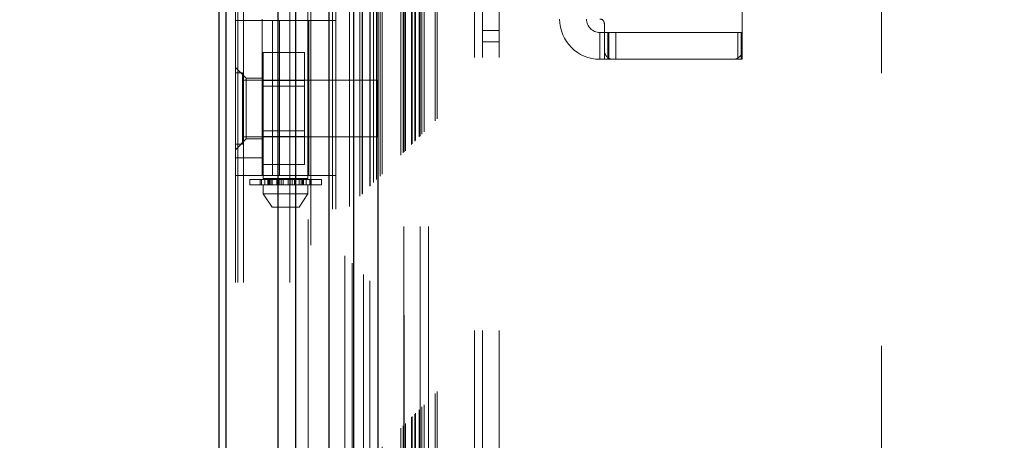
# Model space of a CAD drawing. Header units: inches. Extents: x 0.2 to 10.8, y 0.2 to 8.2.
# Tile 66 of 123: x 2.774 to 3.134, y 4.64 to 4.794. Entities that reach past the tile are written whole.
import ezdxf

# ---------------------------------------------------------------- set-up
doc = ezdxf.new("R2010")
doc.units = ezdxf.units.IN
doc.header["$MEASUREMENT"] = 0
doc.linetypes.add('HIDDEN', pattern=[0.075, 0.05, -0.025])
doc.layers.add('DIMENSIONS', color=140, linetype='Continuous')
doc.styles.add('SLDTEXTSTYLE0', font='TXT', dxfattribs={"width": 0.7})
doc.dimstyles.new('SLDDIMSTYLE0', dxfattribs={"dimtxt": 0.084961, "dimasz": 0.13, "dimexe": 0, "dimexo": 0.0625, "dimgap": 0.02124, "dimtad": 0, "dimtih": 1, "dimtoh": 1, "dimlfac": 12, "dimrnd": 1e-09, "dimzin": 12, "dimdsep": 46, "dimtxsty": 'SLDTEXTSTYLE0', "dimsah": 1, "dimcen": 0.09, "dimadec": 0, "dimazin": 3, "dimtfac": 1, "dimtofl": 0, "dimtmove": 0, "dimatfit": 3, "dimfxl": 0, "dimfrac": 2, "dimtolj": 1, "dimtzin": 12, "dimarcsym": 0})

# ---------------------------------------------------------------- blocks, each defined once
blk = doc.blocks.new('_D')
at = {"layer": 'DIMENSIONS'}
for p, q in [((3.08447, 5.1108), (2.39772, 5.1108)), ((2.52272, 5.1108), (2.52272, 4.32325)), ((2.36114, 4.1692), (2.33261, 4.1692)), ((2.33261, 4.1692), (2.33261, 4.03417)), ((2.68429, 4.1692), (2.71282, 4.1692)), ((2.71282, 4.1692), (2.71282, 4.03417)), ((2.33261, 4.03417), (2.36114, 4.03417)), ((2.71282, 4.03417), (2.68429, 4.03417)), ((2.52272, 3.12052), (2.52272, 4.01515)), ((3.08447, 3.12052), (2.39772, 3.12052))]:
    blk.add_line(p, q, dxfattribs=at)
for points in [[(2.52272, 5.1108), (2.50272, 4.9808), (2.54272, 4.9808)], [(2.52272, 3.12052), (2.54272, 3.25052), (2.50272, 3.25052)]]:
    blk.add_solid(points, dxfattribs=at)
at = {"layer": 'DIMENSIONS', "char_height": 0.083333, "attachment_point": 1, "style": 'SLDTEXTSTYLE0'}
for s, insert in [('23.88', (2.36114, 4.29565)), ('606.6', (2.36114, 4.1416))]:
    blk.add_mtext(s, dxfattribs=dict(at, insert=insert))

msp = doc.modelspace()

# ---------------------------------------------------------------- linework, layer by layer
at = {"color": 7, "linetype": 'HIDDEN', "lineweight": 18}
for p, q in [((2.8557555, 2.8977542), (2.8557555, 5.6389355)), ((2.8527555, 2.8977542), (2.8527555, 5.3429017)), ((2.8536341, 2.8977542), (2.8536341, 5.3424034)), ((2.8557555, 2.8977542), (2.8557555, 5.3414055)), ((2.8727101, 2.8977542), (2.8727101, 5.3334298)), ((2.8748314, 2.8977542), (2.8748314, 5.3331709)), ((2.8794535, 5.3208487), (2.8794535, 2.9104739)), ((2.8803774, 2.9113883), (2.8803774, 5.3199371)), ((2.8928801, 5.3074667), (2.8928801, 2.9238586)), ((2.8883805, 2.924551), (2.8883805, 5.3067743)), ((2.8895137, 2.9246579), (2.8895137, 5.3066674)), ((2.8945824, 2.9255932), (2.8945824, 5.3057321)), ((2.8954874, 5.3048265), (2.8954874, 2.9264965)), ((2.8983321, 2.929343), (2.8983321, 5.3019824)), ((2.8991461, 2.9301569), (2.8991461, 5.3011684)), ((2.8992957, 2.9303066), (2.8992957, 5.3010187)), ((2.899703, 5.3006207), (2.899703, 2.9307164)), ((2.9019647, 5.2983822), (2.9019647, 2.9329432)), ((2.9019955, 2.9330043), (2.9019955, 5.2983226)), ((2.9021295, 2.9331404), (2.9021295, 5.298185)), ((2.9033237, 2.9343377), (2.9033237, 5.2969868)), ((2.9044485, 2.9354593), (2.9044485, 5.295866)), ((2.9049191, 5.295437), (2.9049191, 2.9358883)), ((2.9057508, 2.9367617), (2.9057508, 5.2945636)), ((2.9064816, 2.9374924), (2.9064816, 5.2938329)), ((2.9133655, 2.9443763), (2.9133655, 5.286949)), ((2.9141988, 2.9452097), (2.9141988, 5.2861157)), ((2.9146155, 5.285699), (2.9146155, 2.9456263)), ((2.9146155, 2.9456263), (2.9146155, 5.285699)), ((2.9150321, 2.946043), (2.9150321, 5.2852823)), ((2.9150798, 2.9460734), (2.9150798, 5.2852399)), ((2.9173238, 2.9483347), (2.9173238, 5.2829907)), ((2.9173238, 2.9483347), (2.9173238, 5.2829907)), ((2.9175648, 2.9485756), (2.9175648, 5.2827497)), ((2.918494, 2.9495049), (2.918494, 5.2818205)), ((2.9187821, 2.949793), (2.9187821, 5.2815323)), ((2.9204047, 2.9513961), (2.9204047, 5.2799277)), ((2.921112, 2.9521229), (2.921112, 5.2792025)), ((2.921885, 2.9528959), (2.921885, 5.2784294)), ((2.9259755, 2.9569864), (2.9259755, 5.274339)), ((2.9267039, 2.9577176), (2.9267039, 5.2736283)), ((2.9403388, 2.9801709), (2.9403388, 5.2510875)), ((2.9403388, 2.9801709), (2.9403388, 5.2510875)), ((2.9433388, 2.9801709), (2.9433388, 5.2510875)), ((2.9493388, 2.9801709), (2.9493388, 5.2510875)), ((2.9144713, 3.0182043), (2.9144713, 5.213121)), ((2.9204713, 3.0182043), (2.9204713, 5.213121)), ((2.9234713, 3.0182043), (2.9234713, 5.213121)), ((2.9234713, 3.0182043), (2.9234713, 5.213121)), ((3.0894713, 3.1744543), (3.0894713, 5.056871)), ((2.8629261, 4.9818585), (2.8629261, 4.7357955)), ((2.8793303, 4.7357955), (2.8793303, 4.9818585)), ((3.038451, 4.7828297), (3.038451, 4.9370291)), ((2.8527555, 4.7938205), (2.8895009, 4.7938205)), ((2.862598, 4.7943126), (2.862598, 4.7938205)), ((2.862598, 4.7368979), (2.862598, 4.7938205)), ((2.866373, 4.7368979), (2.866373, 4.7938205)), ((2.8689204, 4.7938205), (2.8689204, 4.7368979)), ((2.8796584, 4.7368979), (2.8796584, 4.7938205)), ((2.8895009, 4.7368979), (2.8895009, 4.7938205)), ((2.9879261, 4.7926722), (2.9879261, 4.7828297)), ((2.9433388, 4.7901292), (2.9493388, 4.7901292)), ((2.9862857, 4.7893913), (2.9862857, 4.7795488)), ((2.9862857, 4.7893913), (2.9879261, 4.7893913)), ((2.9879261, 4.7893913), (2.9895665, 4.7893913)), ((2.9891952, 4.7795488), (2.9891952, 4.7893913)), ((2.9895665, 4.7795488), (2.9895665, 4.7893913)), ((3.0368106, 4.7893913), (2.9895665, 4.7893913)), ((2.9921192, 4.7795488), (2.9921192, 4.7893913)), ((3.0368106, 4.7795488), (3.0368106, 4.7893913)), ((3.0368106, 4.7893913), (3.038451, 4.7893913)), ((3.0380942, 4.7795488), (3.0380942, 4.7893913)), ((2.9433388, 4.7859625), (2.9493388, 4.7859625)), ((2.862598, 4.7820001), (2.8780147, 4.7820001)), ((2.8780147, 4.7717522), (2.8780147, 4.7820001)), ((2.9879261, 4.7795488), (2.9879261, 4.7828297)), ((3.038451, 4.7795488), (3.038451, 4.7828297)), ((2.8566925, 4.7726591), (2.8527555, 4.7765961)), ((2.9879261, 4.7795488), (2.9862857, 4.7795488)), ((2.9895665, 4.7795488), (2.9879261, 4.7795488)), ((2.9912069, 4.7795488), (2.9895665, 4.7795488)), ((2.9912069, 4.7795488), (3.0351702, 4.7795488)), ((3.0368106, 4.7795488), (3.0351702, 4.7795488)), ((3.038451, 4.7795488), (3.0368106, 4.7795488)), ((2.8553596, 4.774525), (2.8527555, 4.774525)), ((2.8553596, 4.7484834), (2.8553596, 4.774525)), ((2.9048388, 4.7719209), (2.8553596, 4.7719209)), ((2.8566925, 4.7726591), (2.8566925, 4.7615042)), ((2.862598, 4.7726591), (2.8566925, 4.7726591)), ((2.862598, 4.7717522), (2.8780147, 4.7717522)), ((2.8780147, 4.7696667), (2.862598, 4.7696667)), ((2.8780147, 4.7512562), (2.8780147, 4.7717522)), ((2.9048388, 4.7510875), (2.9048388, 4.7719209)), ((2.8566925, 4.7615042), (2.8566925, 4.7503493)), ((2.862598, 4.7533417), (2.8780147, 4.7533417)), ((2.862598, 4.7512562), (2.8780147, 4.7512562)), ((2.8780147, 4.7410083), (2.8780147, 4.7512562)), ((2.8527555, 4.7464123), (2.8566925, 4.7503493)), ((2.8527555, 4.7484834), (2.8553596, 4.7484834)), ((2.8553596, 4.7510875), (2.9048388, 4.7510875)), ((2.8566925, 4.7503493), (2.862598, 4.7503493)), ((2.862598, 4.7434596), (2.8527555, 4.7434596)), ((2.862598, 4.7410083), (2.8780147, 4.7410083)), ((2.8895009, 4.7368979), (2.8527555, 4.7368979)), ((2.8580048, 4.7354675), (2.863552, 4.7354675)), ((2.8580048, 4.7354675), (2.8580048, 4.733499)), ((2.863552, 4.733499), (2.8580048, 4.733499)), ((2.8617912, 4.7354675), (2.8617912, 4.733499)), ((2.8618273, 4.733499), (2.8618273, 4.7354675)), ((2.8622775, 4.7354675), (2.8622775, 4.733499)), ((2.8793303, 4.7357955), (2.8629261, 4.7357955)), ((2.8629261, 4.733499), (2.8629261, 4.7302181)), ((2.863552, 4.7354675), (2.863552, 4.733499)), ((2.863552, 4.7354675), (2.8645714, 4.7354675)), ((2.8645714, 4.733499), (2.863552, 4.733499)), ((2.8645714, 4.733499), (2.8645714, 4.7354675)), ((2.8645714, 4.7354675), (2.8661519, 4.7354675)), ((2.865532, 4.733499), (2.8645714, 4.733499)), ((2.8649811, 4.733499), (2.8649811, 4.7354675)), ((2.8653867, 4.7357955), (2.8653867, 4.733499)), ((2.8653867, 4.7354675), (2.8653867, 4.733499)), ((2.8654592, 4.7354675), (2.8654592, 4.733499)), ((2.8654675, 4.733499), (2.8654675, 4.7354675)), ((2.8654675, 4.733499), (2.8767243, 4.733499)), ((2.8660874, 4.733499), (2.8660874, 4.7354675)), ((2.8661519, 4.7354675), (2.8661519, 4.733499)), ((2.8661519, 4.7354675), (2.8661675, 4.7354675)), ((2.8661519, 4.7354675), (2.8679082, 4.7354675)), ((2.8661675, 4.733499), (2.8661675, 4.7354675)), ((2.8679082, 4.7354675), (2.8679082, 4.733499)), ((2.8679082, 4.7354675), (2.8687566, 4.7354675)), ((2.8687566, 4.733499), (2.8687566, 4.7354675)), ((2.8687566, 4.7354675), (2.8694811, 4.7354675)), ((2.8694811, 4.7354675), (2.8694811, 4.733499)), ((2.8694811, 4.7354675), (2.8702188, 4.7354675)), ((2.8702188, 4.733499), (2.8702188, 4.7354675)), ((2.8702188, 4.7354675), (2.8720375, 4.7354675)), ((2.8720375, 4.7354675), (2.8720375, 4.733499)), ((2.8720375, 4.7354675), (2.8727753, 4.7354675)), ((2.8727753, 4.733499), (2.8727753, 4.7354675)), ((2.8727753, 4.7354675), (2.8734997, 4.7354675)), ((2.8734997, 4.7354675), (2.8734997, 4.733499)), ((2.8734997, 4.7354675), (2.8743482, 4.7354675)), ((2.8743482, 4.733499), (2.8743482, 4.7354675)), ((2.8743482, 4.7354675), (2.8760888, 4.7354675)), ((2.8760888, 4.7354675), (2.8761045, 4.7354675)), ((2.8760888, 4.7354675), (2.8760888, 4.733499)), ((2.8761045, 4.733499), (2.8761045, 4.7354675)), ((2.8761045, 4.7354675), (2.8776849, 4.7354675)), ((2.8761689, 4.7354675), (2.8761689, 4.733499)), ((2.8776849, 4.733499), (2.8767243, 4.733499)), ((2.8767889, 4.7354675), (2.8767889, 4.733499)), ((2.8767972, 4.733499), (2.8767972, 4.7354675)), ((2.8768696, 4.733499), (2.8768696, 4.7357955)), ((2.8768696, 4.733499), (2.8768696, 4.7354675)), ((2.8772752, 4.7354675), (2.8772752, 4.733499)), ((2.8776849, 4.7354675), (2.8776849, 4.733499)), ((2.8776849, 4.7354675), (2.8787043, 4.7354675)), ((2.8787043, 4.733499), (2.8776849, 4.733499)), ((2.8787043, 4.733499), (2.8787043, 4.7354675)), ((2.8787043, 4.7354675), (2.8842515, 4.7354675)), ((2.8842515, 4.733499), (2.8787043, 4.733499)), ((2.8793303, 4.7302181), (2.8793303, 4.733499)), ((2.8799788, 4.733499), (2.8799788, 4.7354675)), ((2.8804291, 4.7354675), (2.8804291, 4.733499)), ((2.8804652, 4.733499), (2.8804652, 4.7354675)), ((2.8842515, 4.733499), (2.8842515, 4.7354675)), ((2.8629261, 4.7302181), (2.8793303, 4.7302181)), ((2.8629261, 4.7302181), (2.8662069, 4.7252969)), ((2.8760494, 4.7252969), (2.8793303, 4.7302181)), ((2.8662069, 4.7252969), (2.8760494, 4.7252969))]:
    msp.add_line(p, q, dxfattribs=at)
at = {"color": 7, "linetype": 'Continuous', "lineweight": 25}
for p, q in [((2.8467555, 2.8977542), (2.8467555, 5.3435837)), ((2.8493915, 2.8977542), (2.8493915, 5.3424034)), ((2.8684675, 2.8977542), (2.8684675, 5.3334298)), ((2.8748314, 2.8977542), (2.8748314, 5.3331709)), ((2.8869713, 5.3074667), (2.8869713, 2.9238586)), ((2.8960558, 5.2983822), (2.8960558, 2.9329432)), ((2.9049191, 5.295437), (2.9049191, 2.9358883))]:
    msp.add_line(p, q, dxfattribs=at)
at = {"color": 7, "linetype": 'HIDDEN', "lineweight": 18, "flags": 128}
msp.add_lwpolyline([(2.9144117, 5.285888), (2.9144127, 4.0906305), (2.9144117, 2.9454449)], dxfattribs=at)
at = {"color": 7, "linetype": 'HIDDEN', "lineweight": 18}
for centre, radius, start, end in [((2.9862857, 4.7943126), 0.0147638, 180, 270), ((2.9862857, 4.7943126), 0.0049213, 180, 270), ((2.9862857, 4.7926722), 0.0016404, 0, 90), ((2.9912069, 4.7828297), 0.0032808, 180, 270), ((3.0351702, 4.7828297), 0.0032808, 270, 0)]:
    msp.add_arc(centre, radius, start, end, dxfattribs=at)
msp.add_open_spline([(2.9200821, 2.9511013), (2.9200797, 2.9560531), (2.9200742, 2.9676311), (2.9200772, 2.9859463), (2.9200785, 3.0058351), (2.9200776, 3.0345348), (2.9200778, 3.0719547), (2.9200776, 3.1580643), (2.9200778, 3.3273331), (2.9200777, 3.6572092), (2.920078, 4.1605256), (2.9200771, 4.6795708), (2.9200785, 5.0297118), (2.9200776, 5.1583308), (2.9200776, 5.179715), (2.9200785, 5.2012001), (2.9200777, 5.2228279), (2.9200744, 5.2437341), (2.9200808, 5.2624228), (2.920089, 5.2742789), (2.9201011, 5.2797663), (2.9201021, 5.2802098)], degree=3, knots=[0, 0, 0, 0, 0.00637809, 0.01491296, 0.02359087, 0.03199582, 0.05187952, 0.07178945, 0.14290901, 0.26990556, 0.49668511, 0.79120402, 0.93845986, 0.94768291, 0.95687127, 0.96600376, 0.97535673, 0.98472892, 0.99293191, 0.99942865, 1, 1, 1, 1], dxfattribs=at)

# ---------------------------------------------------------------- dimensions: what is measured, and where the dimension line sits
at = {"layer": 'DIMENSIONS'}
dim = msp.add_linear_dim(base=(2.5227173, 3.1205238), p1=(3.1344713, 5.1108015), p2=(3.1344713, 3.1205238), angle=90, dimstyle='SLDDIMSTYLE0', dxfattribs=at)
dim.commit()
dim.dimension.update_dxf_attribs({"geometry": '_D', "text_midpoint": (2.5227173, 4.1692036), "dimtype": 160})

doc.saveas('drawing.dxf')
